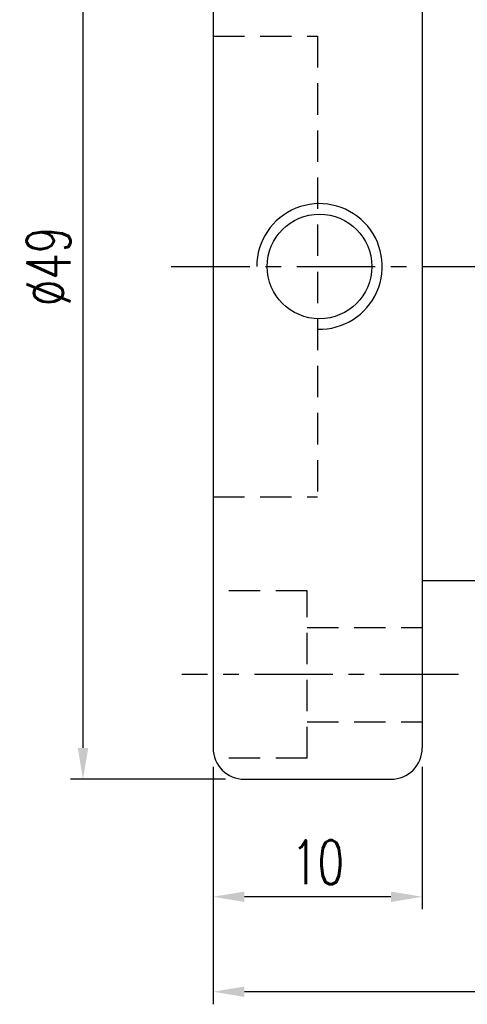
# Model space of a CAD drawing. Extents: x 15 to 593, y 42 to 145.
# Tile 2 of 59: x 103 to 124, y 66 to 113. Entities that reach past the tile are written whole.
import ezdxf

# ---------------------------------------------------------------- set-up
doc = ezdxf.new("R2010")
doc.units = 0
doc.header["$LTSCALE"] = 3
doc.header["$MEASUREMENT"] = 0
doc.header["$PDMODE"] = 1
doc.linetypes.add('CENTER', pattern=[2, 1.25, -0.25, 0.25, -0.25])
doc.linetypes.add('DASHED', pattern=[0.75, 0.5, -0.25])
doc.layers.get('DEFPOINTS').update_dxf_attribs({"linetype": 'CONTINUOUS'})
for name, color, linetype in [('CL', 1, 'CENTER'), ('DIM', 4, 'CONTINUOUS'), ('HID', 2, 'DASHED'), ('OUT', 3, 'CONTINUOUS')]:
    doc.layers.add(name, color=color, linetype=linetype)
doc.styles.add('DIM-7', font='SIMPLEX.shx', dxfattribs={"width": 0.7, "bigfont": 'chineset.shx'})
doc.dimstyles.new('CNS', dxfattribs={"dimtxt": 3.5, "dimasz": 2.5, "dimexe": 1, "dimexo": 1.5, "dimgap": 0.09, "dimtad": 0, "dimdsep": 46, "dimtxsty": 'DIM-7', "dimcen": 0.09, "dimclrd": 1, "dimclre": 1, "dimclrt": 4, "dimadec": 0, "dimazin": 0, "dimtfac": 1, "dimtix": 1, "dimtmove": 2, "dimatfit": 3, "dimfxl": 1, "dimtvp": 0.971429, "dimtolj": 1, "dimarcsym": 0})

# ---------------------------------------------------------------- blocks, each defined once
blk = doc.blocks.new('*D6')
at = {"layer": 'DEFPOINTS', "color": 0, "transparency": 16777216}
for p in [(112.235, 78.415), (122.235, 78.415), (112.235, 71.301)]:
    blk.add_point(p, dxfattribs=at)
at = {"layer": 'DIM', "color": 0, "lineweight": -2, "transparency": 16777216}
for p, q in [((112.235, 77.515), (112.235, 70.701)), ((122.235, 77.515), (122.235, 70.701)), ((120.735, 71.301), (113.735, 71.301))]:
    blk.add_line(p, q, dxfattribs=at)
at = {"layer": 'DIM', "color": 0, "transparency": 16777216}
for points in [[(113.735, 71.551), (113.735, 71.051), (112.235, 71.301)], [(120.735, 71.551), (120.735, 71.051), (122.235, 71.301)]]:
    blk.add_solid(points, dxfattribs=at)
at = {"layer": 'DIM', "color": 0, "transparency": 16777216, "insert": (117.235, 72.951), "char_height": 2.1, "attachment_point": 5, "style": 'DIM-7'}
blk.add_mtext('\\A1;10', dxfattribs=at)
blk = doc.blocks.new('*D5')
at = {"layer": 'DEFPOINTS', "color": 0, "transparency": 16777216}
for p in [(192.235, 87.515), (112.235, 78.415), (112.235, 66.763)]:
    blk.add_point(p, dxfattribs=at)
at = {"layer": 'DIM', "color": 0, "lineweight": -2, "transparency": 16777216}
for p, q in [((192.235, 86.615), (192.235, 66.163)), ((112.235, 77.515), (112.235, 66.163)), ((190.735, 66.763), (113.735, 66.763))]:
    blk.add_line(p, q, dxfattribs=at)
at = {"layer": 'DIM', "color": 0, "transparency": 16777216}
for points in [[(113.735, 67.013), (113.735, 66.513), (112.235, 66.763)], [(190.735, 67.013), (190.735, 66.513), (192.235, 66.763)]]:
    blk.add_solid(points, dxfattribs=at)
at = {"layer": 'DIM', "color": 0, "transparency": 16777216, "insert": (152.235, 68.413), "char_height": 2.1, "attachment_point": 5, "style": 'DIM-7'}
blk.add_mtext('\\A1;80', dxfattribs=at)
blk = doc.blocks.new('*D4')
at = {"layer": 'DEFPOINTS', "color": 0, "transparency": 16777216}
for p in [(106.017, 125.915), (113.735, 125.915), (113.735, 76.915)]:
    blk.add_point(p, dxfattribs=at)
at = {"layer": 'DIM', "color": 0, "lineweight": -2, "transparency": 16777216}
for p, q in [((112.835, 125.915), (105.417, 125.915)), ((106.017, 78.415), (106.017, 124.415)), ((112.835, 76.915), (105.417, 76.915))]:
    blk.add_line(p, q, dxfattribs=at)
at = {"layer": 'DIM', "color": 0, "transparency": 16777216}
for points in [[(105.767, 124.415), (106.267, 124.415), (106.017, 125.915)], [(105.767, 78.415), (106.267, 78.415), (106.017, 76.915)]]:
    blk.add_solid(points, dxfattribs=at)
at = {"layer": 'DIM', "color": 0, "transparency": 16777216, "insert": (104.367, 101.415), "char_height": 2.1, "attachment_point": 5, "rotation": 90, "style": 'DIM-7'}
blk.add_mtext('\\A1;%%c49', dxfattribs=at)

msp = doc.modelspace()

# ---------------------------------------------------------------- linework, layer by layer
at = {"layer": 'CL', "color": 0}
for p, q in [((110.235, 101.415), (192.235, 101.415)), ((123.965, 81.915), (110.745, 81.915))]:
    msp.add_line(p, q, dxfattribs=at)
at = {"layer": 'DIM', "color": 0}
msp.add_arc((117.323, 101.415), 3, 268.3165, 180, dxfattribs=at)
at = {"layer": 'HID', "color": 0}
for p, q in [((112.235, 112.415), (117.235, 112.415)), ((117.235, 112.415), (117.235, 90.415)), ((112.235, 90.415), (117.235, 90.415)), ((116.735, 85.915), (112.235, 85.915)), ((116.735, 77.915), (116.735, 85.915)), ((116.735, 84.165), (122.235, 84.165)), ((116.735, 79.665), (122.235, 79.665)), ((116.735, 77.915), (112.735, 77.915))]:
    msp.add_line(p, q, dxfattribs=at)
at = {"layer": 'OUT', "color": 0}
for p, q in [((112.235, 124.415), (112.235, 78.415)), ((122.235, 124.415), (122.235, 78.415)), ((122.235, 86.415), (151.735, 86.415)), ((113.735, 76.915), (120.735, 76.915))]:
    msp.add_line(p, q, dxfattribs=at)
msp.add_circle((117.323, 101.415), 2.5, dxfattribs=at)
for centre, start, end in [((113.735, 78.415), 180, 270), ((120.735, 78.415), 270, 0)]:
    msp.add_arc(centre, 1.5, start, end, dxfattribs=at)

# ---------------------------------------------------------------- dimensions: what is measured, and where the dimension line sits
at = {"layer": 'DIM', "color": 0}
dim = msp.add_linear_dim(base=(106.017, 125.915), p1=(113.735, 76.915), p2=(113.735, 125.915), angle=90, text='%%c<>', dimstyle='CNS', override={"dimscale": 0.6, "dimgap": 1, "dimtad": 1, "dimclrd": 0, "dimclre": 0, "dimclrt": 0, "dimtp": -0.1, "dimtm": 0.2, "dimtfac": 0.6, "dimtmove": 0}, dxfattribs=at)
dim.commit()
dim.dimension.update_dxf_attribs({"geometry": '*D4', "text_midpoint": (104.367, 101.415)})
dim = msp.add_linear_dim(base=(112.235, 66.763), p1=(192.235, 87.515), p2=(112.235, 78.415), dimstyle='CNS', override={"dimscale": 0.6, "dimgap": 1, "dimtad": 1, "dimclrd": 0, "dimclre": 0, "dimclrt": 0, "dimtp": -0.1, "dimtm": 0.2, "dimtfac": 0.6, "dimtmove": 0}, dxfattribs=at)
dim.commit()
dim.dimension.update_dxf_attribs({"geometry": '*D5', "text_midpoint": (152.235, 68.413)})
dim = msp.add_linear_dim(base=(112.235, 71.301), p1=(122.235, 78.415), p2=(112.235, 78.415), dimstyle='CNS', override={"dimscale": 0.6, "dimgap": 1, "dimtad": 1, "dimclrd": 0, "dimclre": 0, "dimclrt": 0, "dimtp": -0.1, "dimtm": 0.2, "dimtfac": 0.6, "dimtmove": 0}, dxfattribs=at)
dim.commit()
dim.dimension.update_dxf_attribs({"geometry": '*D6', "text_midpoint": (117.235, 71.301), "dimtype": 160})

doc.saveas('drawing.dxf')
